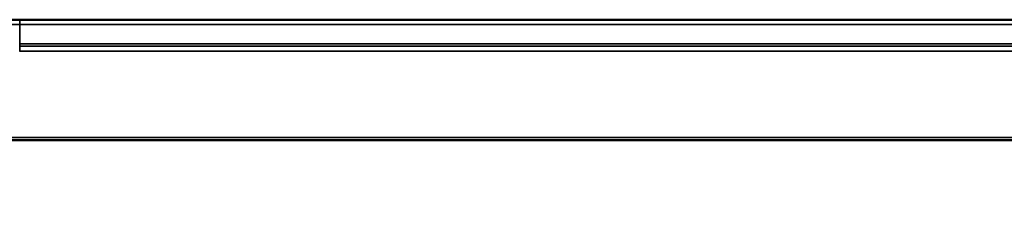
# Model space of a CAD drawing. Header units: millimetres. Extents: x 1077 to 6824, y 2445 to 4712.
# Tile 2 of 15: x 3190 to 4153, y 2997 to 3195. Entities that reach past the tile are written whole.
import ezdxf

# ---------------------------------------------------------------- set-up
doc = ezdxf.new("R2010")
doc.units = ezdxf.units.MM
doc.layers.add('Visibile (ISO)', color=7, linetype='Continuous', lineweight=50)
doc.layers.add('Visibile sottile (ISO)', color=7, linetype='Continuous', lineweight=35)

msp = doc.modelspace()

# ---------------------------------------------------------------- linework, layer by layer
at = {"layer": 'Visibile (ISO)'}
for p, q in [((3190, 3194.72), (4790, 3194.72)), ((4823.56, 3077.09), (3156.44, 3077.09))]:
    msp.add_line(p, q, dxfattribs=at)
msp.add_open_spline([(2957.12, 2997.44), (2959.51, 3011.77), (2963.24, 3025.95), (2973.2, 3053.21), (2979.45, 3066.42), (2994.22, 3091.36), (3002.79, 3103.2), (3021.88, 3125.01), (3032.47, 3135.07), (3055.23, 3153.01), (3067.5, 3160.97), (3093.16, 3174.43), (3106.68, 3180), (3134.38, 3188.53), (3148.68, 3191.52), (3172.01, 3194.2), (3181.01, 3194.72), (3190, 3194.72)], degree=3, knots=[0, 0, 0, 0, 4.359965, 4.359965, 8.70739, 8.70739, 13.054887, 13.054887, 17.402384, 17.402384, 21.749881, 21.749881, 26.097378, 26.097378, 30.444875, 30.444875, 33.141545, 33.141545, 33.141545, 33.141545], dxfattribs=at)
at = {"layer": 'Visibile sottile (ISO)'}
for p, q in [((3190, 3194.72), (3190, 3190.15)), ((3190, 3171.02), (3190, 3190.15)), ((4790, 3190.15), (3190, 3190.15)), ((3189.67, 3169), (3190, 3169)), ((3190, 3171.02), (4790, 3171.02)), ((3190, 3171.02), (3190, 3169)), ((3190, 3169), (4790, 3169)), ((3190, 3169), (3190, 3165.69)), ((3190, 3163.88), (3189.67, 3163.88)), ((3190, 3165.69), (3190, 3163.88)), ((3190, 3163.88), (4790, 3163.88)), ((4823.56, 3079.42), (3156.44, 3079.42))]:
    msp.add_line(p, q, dxfattribs=at)
msp.add_arc((3190, 2958.62), 231.52, 90, 170.53768, dxfattribs=at)

doc.saveas('drawing.dxf')
